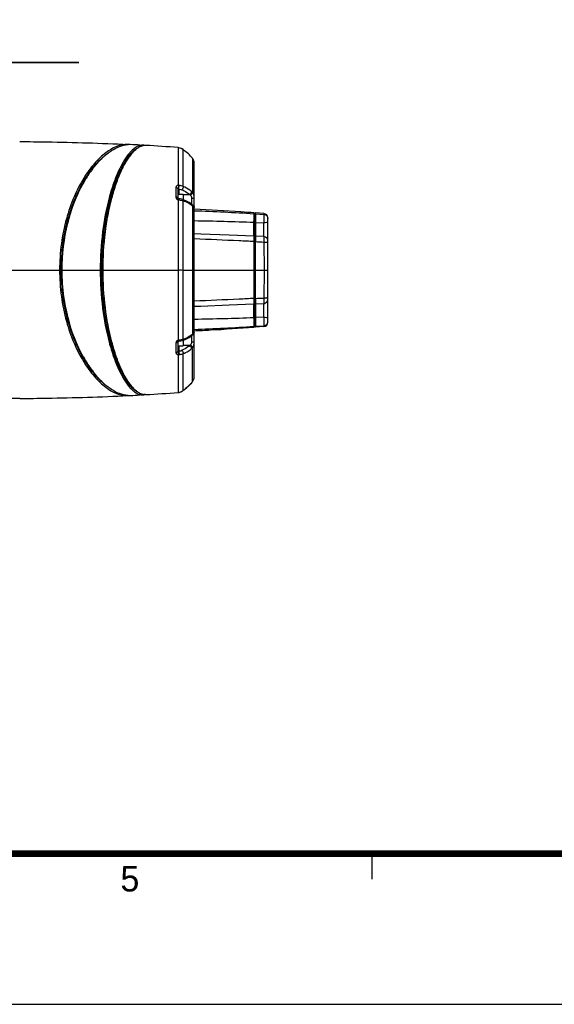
# Model space of a CAD drawing. Header units: millimetres. Extents: x 10 to 584, y 4 to 410.
# Tile 8 of 50: x 251 to 314, y 10 to 126. Entities that reach past the tile are written whole.
import ezdxf

# ---------------------------------------------------------------- set-up
doc = ezdxf.new("R2010")
doc.units = ezdxf.units.MM
doc.header["$LTSCALE"] = 32.67
doc.layers.get('0').update_dxf_attribs({"linetype": 'CONTINUOUS'})
doc.styles.get("Standard").update_dxf_attribs({"font": 'txt', "width": 0.8})
doc.styles.add('TEXTSTYLE_1', font='gdt', dxfattribs={"width": 0.8})
doc.styles.add('TEXTSTYLE_2', font='txt')
doc.dimstyles.new('DIMSTYLE_3', dxfattribs={"dimtxt": 4, "dimasz": 3, "dimexe": 2, "dimexo": 1.5, "dimtad": 1, "dimdec": 0, "dimlfac": 5, "dimzin": 0, "dimdsep": 46, "dimtxsty": 'Standard', "dimblk": '_FILLED', "dimblk1": '_FILLED', "dimblk2": '_FILLED', "dimcen": 0.09, "dimadec": 0, "dimazin": 0, "dimtp": 0.01, "dimtm": 0.01, "dimtfac": 1, "dimtdec": 0, "dimtmove": 0, "dimatfit": 2, "dimldrblk": '_FILLED', "dimfxl": 1, "dimtolj": 1, "dimtzin": 0, "dimarcsym": 0})

# ---------------------------------------------------------------- blocks, each defined once
blk = doc.blocks.new('_FILLED')
at = {"color": 0, "linetype": 'ByBlock'}
blk.add_solid([(0, 0), (-1, 0.167), (-1, -0.167)], dxfattribs=at)
blk = doc.blocks.new('*D9')
at = {"color": 2, "linetype": 'Continuous', "transparency": 16777216}
for p, q in [((215.8, 96.59), (231.92, 121.05)), ((231.92, 121.05), (257.86, 121.05)), ((257.86, 121.05), (234.92, 121.05)), ((226.98, 113.54), (215.8, 96.59)), ((204.63, 79.65), (215.8, 96.59))]:
    blk.add_line(p, q, dxfattribs=at)
at = {"color": 2, "linetype": 'Continuous', "transparency": 16777216, "xscale": 3, "yscale": 3, "zscale": 3}
for p, rotation in [((226.98, 113.54), 56.6038730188), ((204.63, 79.65), 236.6038730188)]:
    blk.add_blockref('_FILLED', p, dxfattribs=dict(at, rotation=rotation))
at = {"color": 2, "linetype": 'Continuous', "transparency": 16777216, "insert": (238.92, 126.05), "char_height": 4, "width": 14.9333, "attachment_point": 1, "line_spacing_factor": 0.9, "style": 'TEXTSTYLE_1'}
blk.add_mtext('{\\Fgdt;n}\\Ftxt;203', dxfattribs=at)

msp = doc.modelspace()

# ---------------------------------------------------------------- linework, layer by layer
at = {"color": 7, "linetype": 'Continuous'}
for p, q in [((264.1784, 110.7754), (264.1713, 110.7691)), ((265.0526, 111.3302), (265.4105, 111.3101)), ((265.4649, 111.2443), (265.4105, 111.3101)), ((269.5641, 111.0355), (269.5631, 106.5718)), ((270.1635, 106.4487), (270.1635, 110.7896)), ((271.2421, 109.7713), (271.2675, 105.7184)), ((271.4634, 109.1072), (271.4318, 109.37)), ((271.4634, 84.0822), (271.4634, 109.1072)), ((258.2821, 106.6713), (258.296, 106.697)), ((269.2879, 106.3265), (269.2879, 105.1869)), ((269.5634, 105.0302), (269.5634, 106.1253)), ((269.6218, 106.1542), (269.6218, 105.5447)), ((269.5637, 105.0263), (269.5598, 105.0302)), ((269.5634, 105.5447), (270.1634, 105.5447)), ((269.5638, 104.8835), (269.5638, 96.5947)), ((269.6456, 104.9971), (269.6103, 105.0033)), ((269.7815, 104.979), (269.6456, 104.9971)), ((270.1128, 104.8957), (270.1131, 104.8956)), ((270.4814, 104.7456), (270.1128, 104.8956)), ((270.1634, 105.5447), (270.1634, 104.875)), ((270.1634, 96.5947), (270.1634, 104.7628)), ((270.1642, 105.5005), (270.9109, 105.5143)), ((271.1712, 104.3161), (271.1712, 105.0498)), ((271.1416, 104.2503), (271.1523, 104.2418)), ((271.1964, 104.2971), (271.1845, 104.3059)), ((278.506, 100.5833), (278.506, 102.1937)), ((278.5105, 103.3326), (278.5105, 103.2383)), ((278.5434, 100.5832), (278.5434, 103.3245)), ((278.5434, 103.2703), (278.6434, 103.2703)), ((278.5434, 103.1767), (278.6434, 103.1767)), ((278.6434, 102.2111), (278.5434, 102.2111)), ((278.6434, 103.2802), (278.6434, 89.9092)), ((278.6845, 102.1989), (278.6844, 102.1871)), ((278.6844, 102.1871), (278.6844, 100.5756)), ((278.6844, 102.187), (279.6565, 102.1504)), ((278.6862, 103.2269), (278.6862, 103.3201)), ((279.6786, 103.2495), (278.6862, 103.3201)), ((278.6862, 103.2269), (279.6789, 103.1621)), ((279.6786, 103.2495), (279.6789, 103.1621)), ((280.1434, 90.4387), (280.1434, 102.7507)), ((279.6565, 100.5346), (279.6565, 102.1504)), ((278.5434, 100.575), (278.5076, 100.5832)), ((278.5107, 99.951), (278.5112, 93.2384)), ((278.5434, 89.8648), (278.5434, 100.575)), ((278.6434, 100.5217), (278.5434, 100.5217)), ((278.5434, 99.9369), (278.6434, 99.9369)), ((278.6844, 100.5357), (278.6844, 100.5244)), ((279.664, 100.5346), (278.6851, 100.5757)), ((278.6864, 93.2467), (278.6866, 99.9427)), ((279.6858, 99.8962), (279.6894, 96.5947)), ((236.0644, 96.5947), (255.7688, 96.5947)), ((255.8288, 96.5947), (269.5647, 96.5947)), ((269.5647, 96.5947), (269.562, 88.305)), ((270.1634, 96.5947), (280.1434, 96.5947)), ((270.1638, 88.4268), (270.1638, 96.5948)), ((279.6894, 96.5947), (279.6858, 93.2932)), ((278.5434, 93.2524), (278.6434, 93.2524)), ((278.506, 90.9957), (278.506, 92.6061)), ((278.5076, 92.6062), (278.5434, 92.6144)), ((278.5434, 92.6677), (278.6434, 92.6677)), ((278.6434, 92.6536), (278.6497, 92.632)), ((278.6497, 92.632), (278.6667, 92.6173)), ((278.6667, 92.6173), (278.6851, 92.6137)), ((278.6844, 92.665), (278.6844, 92.6454)), ((278.6844, 92.6138), (278.6844, 91.0023)), ((278.6851, 92.6137), (279.664, 92.6547)), ((279.6565, 91.0389), (279.6565, 92.6544)), ((278.5434, 90.9782), (278.6434, 90.9782)), ((279.6565, 91.039), (278.6844, 91.0023)), ((278.6844, 91.0023), (278.6845, 90.9904)), ((278.5105, 89.9511), (278.5105, 89.8567)), ((278.5434, 90.0126), (278.6434, 90.0126)), ((278.5434, 89.9191), (278.6434, 89.9191)), ((278.6862, 89.9624), (279.6789, 90.0273)), ((278.6862, 89.8693), (278.6862, 89.9624)), ((279.6786, 89.9399), (278.6862, 89.8693)), ((279.6789, 90.0273), (279.6786, 89.9399)), ((270.1134, 88.2941), (270.1133, 88.294)), ((270.1634, 88.3143), (270.1634, 87.6447)), ((271.1525, 88.9478), (271.1416, 88.9391)), ((271.1712, 88.1397), (271.1712, 88.8734)), ((271.1814, 88.8812), (271.1964, 88.8924)), ((269.2879, 88.0024), (269.2879, 86.8629)), ((269.5634, 87.0641), (269.5634, 88.162)), ((269.5634, 87.6447), (270.1634, 87.6447)), ((269.6033, 88.184), (269.6103, 88.1859)), ((269.6218, 87.6447), (269.6218, 87.0354)), ((270.9107, 87.675), (270.1642, 87.6889)), ((271.2425, 83.4178), (271.2681, 87.4711)), ((258.3994, 86.3059), (258.3824, 86.3362)), ((269.5634, 86.6175), (269.5643, 82.1539)), ((270.164, 82.5272), (270.164, 86.7408)), ((258.8023, 85.6076), (258.8133, 85.5906)), ((271.3394, 83.5725), (271.4319, 83.8199)), ((271.4319, 83.8199), (271.4634, 84.0822)), ((270.164, 82.3998), (270.164, 82.5272)), ((270.2229, 82.4451), (270.164, 82.3998)), ((270.3196, 82.5207), (270.2229, 82.4451)), ((271.2425, 83.4178), (271.3394, 83.5725)), ((264.1686, 82.4227), (264.1757, 82.4163)), ((265.4105, 81.8793), (265.0526, 81.8592)), ((265.463, 81.9429), (265.4105, 81.8793)), ((292.4108, 27.7533), (292.4108, 24.7533)), ((10, 10), (584, 10))]:
    msp.add_line(p, q, dxfattribs=at)
for points in [[(270.1635, 110.7895), (270.0298, 110.8806), (269.9482, 110.9252), (269.813, 110.9813), (269.6574, 111.0228), (269.5632, 111.0355)], [(271.4318, 109.37), (271.3389, 109.6178), (271.2426, 109.7715)], [(269.6218, 106.1542), (269.6177, 106.1567), (269.6135, 106.1584), (269.6092, 106.1594)], [(269.6107, 105.0034), (269.5818, 105.014), (269.5637, 105.0263)], [(270.1131, 104.8956), (269.9763, 104.938), (269.7815, 104.979)], [(271.0876, 104.3813), (270.8551, 104.5454), (270.4814, 104.7456)], [(271.1845, 104.3059), (271.1174, 104.3576), (271.0877, 104.3813)], [(271.3037, 104.2135), (271.31, 104.2095), (271.31, 104.2097), (271.2944, 104.2218), (271.2686, 104.2422), (271.2343, 104.2689), (271.1965, 104.2973)], [(278.5076, 100.5832), (275.5648, 100.708), (272.2352, 100.8407), (271.4634, 100.8671)], [(278.6851, 100.5757), (278.6667, 100.5721), (278.6497, 100.5573), (278.6434, 100.5357)], [(280.1434, 100.0351), (280.1244, 100.1714), (280.069, 100.2974), (279.9814, 100.4035), (279.8681, 100.4817), (279.7379, 100.5261), (279.6641, 100.5346)], [(279.6641, 92.6547), (279.7379, 92.6633), (279.8681, 92.7076), (279.9814, 92.7858), (280.069, 92.892), (280.1244, 93.0179), (280.1434, 93.1543)], [(271.4634, 92.3223), (272.2343, 92.3487), (275.5639, 92.4813), (278.5076, 92.6062)], [(269.6458, 88.1922), (269.8852, 88.2296), (270.0721, 88.2799), (270.1134, 88.2941)], [(270.1133, 88.294), (270.4769, 88.4416), (270.8496, 88.6406), (271.0875, 88.8081)], [(271.0875, 88.8081), (271.113, 88.8284), (271.1814, 88.8812)], [(271.1969, 88.8924), (271.2318, 88.9187), (271.2671, 88.946), (271.2937, 88.9671), (271.3098, 88.9796), (271.3124, 88.9816)], [(269.5606, 88.162), (269.5595, 88.1592), (269.5605, 88.16)], [(269.5605, 88.16), (269.5754, 88.1717), (269.6033, 88.184)], [(269.6103, 88.186), (269.6408, 88.1916), (269.6458, 88.1922)], [(269.6092, 87.0301), (269.6135, 87.0313), (269.6176, 87.033), (269.6218, 87.0354)], [(270.3196, 82.5207), (270.5718, 82.7278), (270.987, 83.1184), (271.242, 83.4182)], [(269.5634, 82.1539), (269.5796, 82.1553), (269.669, 82.1685), (269.7523, 82.1886)], [(269.7523, 82.1886), (269.8301, 82.2137), (269.9033, 82.2431)], [(269.9033, 82.2431), (269.972, 82.2761), (270.032, 82.3096), (270.0716, 82.3342), (270.1269, 82.3725), (270.1634, 82.3998)]]:
    msp.add_lwpolyline(points, dxfattribs=at)
at = {"color": 7, "linetype": 'Continuous', "const_width": 0.8}
msp.add_lwpolyline([(562.4108, 27.7533), (32.4108, 27.7533)], dxfattribs=at)
at = {"color": 7, "linetype": 'Continuous'}
for centre, radius, start, end in [((263.5104, 108.922), 2.483, 83.075344, 87.157255), ((263.7846, 108.7312), 2.663, 91.03708, 93.027387), ((263.783, 108.8518), 2.5424, 87.111522, 91.049789), ((251.6704, -129.5753), 241.2769, 86.820497, 87.091953), ((267.3102, 107.3659), 4.4637, 136.665892, 138.482006), ((266.5305, 108.1365), 3.535, 131.866704, 133.811656), ((265.3461, 110.1919), 1.1201, 77.43225, 86.705399), ((265.6678, 110.0276), 1.2669, 97.384473, 100.965171), ((265.6594, 110.0935), 1.2006, 92.646023, 97.388387), ((265.6567, 110.1496), 1.1443, 86.677855, 92.642192), ((252.401, -117.0239), 228.7042, 85.696195, 86.660623), ((270.3494, 109.1052), 1.1143, 26.027688, 36.721516), ((270.3576, 109.1091), 1.1054, 12.956139, 26.073927), ((270.3465, 109.1061), 1.1169, 0.056043, 12.978372), ((270.5206, 100.1688), 13.8539, 143.914364, 146.855658), ((269.5398, 100.8774), 12.644, 141.761948, 143.891628), ((268.6036, 101.4208), 11.6205, 140.351961, 140.925636), ((269.0967, 101.2234), 12.0818, 141.210534, 141.75001), ((272.0794, 99.1816), 15.6991, 147.618079, 151.398642), ((271.103, 99.7855), 14.5511, 146.845687, 147.56711), ((269.6059, 105.9946), 0.5791, 84.452788, 94.23683), ((270.3381, 104.9788), 1.1878, 38.515175, 47.391574), ((269.7504, 105.775), 0.9108, 258.175185, 264.163026), ((269.893, 102.7088), 1.9837, 50.991276, 54.360631), ((271.166, 103.9636), 0.2942, 66.145592, 70.929031), ((-1518.8583, 96.7833), 1790.1481, 359.9939654, 0.2356407), ((271.1612, 103.9533), 0.3055, 53.352825, 66.083444), ((267.3403, -190.8651), 293.2714, 87.818051, 89.194441), ((278.5032, 103.2322), 0.1007, 66.491923, 85.856841), ((278.5032, 103.1371), 0.1015, 66.696145, 85.90404), ((278.6834, 103.2802), 0.04, 85.921956, 180), ((279.6434, 102.7507), 0.5, 0, 85.965679), ((-1415.7445, 96.1182), 1687.0346, 359.7597397, 0.0161859), ((267.3403, 384.0543), 293.2713, 270.805559, 272.18195), ((278.5032, 89.9572), 0.1007, 274.138387, 293.507994), ((278.6834, 89.9092), 0.04, 180, 274.084223), ((279.6434, 90.4387), 0.5, 274.034293, 359.993084), ((269.8315, 90.565), 2.088, 305.667998, 308.859345), ((271.166, 89.2258), 0.2942, 289.045596, 293.85488), ((271.1612, 89.236), 0.3055, 293.917101, 306.635338), ((270.3367, 88.212), 1.1897, 312.610188, 321.496243), ((271.7129, 93.7887), 15.2722, 209.338031, 212.440811), ((269.6062, 87.1938), 0.5778, 265.748875, 275.495082), ((270.7158, 93.1517), 14.0891, 212.429936, 214.873276), ((269.771, 92.4864), 12.9335, 214.848109, 217.697437), ((269.2748, 92.1058), 12.3082, 217.708083, 218.240095), ((268.6045, 91.7693), 11.6217, 219.071965, 219.645918), ((269.0961, 91.965), 12.0807, 218.240043, 218.787259), ((270.3575, 84.0803), 1.1055, 333.910856, 347.017522), ((270.3465, 84.0833), 1.1169, 346.995766, 359.943858), ((267.3117, 85.825), 4.4659, 221.497895, 223.340266), ((266.5322, 85.0547), 3.5375, 226.195304, 228.075512), ((270.3494, 84.0842), 1.1143, 323.275781, 333.957185), ((263.5104, 84.2679), 2.4835, 272.842953, 276.861354), ((263.7847, 84.4581), 2.6629, 266.953981, 268.965579), ((263.7831, 84.336), 2.5408, 268.952897, 272.888376), ((251.6704, 322.7647), 241.2769, 272.908047, 273.179503), ((265.3468, 82.9918), 1.1144, 273.275771, 279.989657), ((265.668, 83.1626), 1.2678, 258.967221, 262.615827), ((265.344, 83.0078), 1.1307, 279.987891, 282.200554), ((252.5794, 307.5428), 226.0279, 273.333654, 274.309567), ((269.4396, 83.2921), 1.147, 285.895246, 297.569053)]:
    msp.add_arc(centre, radius, start, end, dxfattribs=at)
for points, knots in [([(250.8634, 111.743), (251.9389, 111.7357), (256.197, 111.6887), (260.4546, 111.5605), (263.6336, 111.4019)], [0, 0, 0, 0, 0.25257055, 1, 1, 1, 1]), ([(263.6336, 111.4019), (262.7103, 111.4479), (261.4954, 110.8449), (260.3356, 109.854), (259.4099, 108.8871), (258.3175, 107.3679), (257.1923, 105.1681), (256.2939, 102.5727), (255.7104, 99.6697), (255.5714, 97.6334), (255.5714, 96.5947)], [0, 0, 0, 0, 0.15319985, 0.20184383, 0.25488919, 0.37415173, 0.51065783, 0.66293909, 0.82786516, 1, 1, 1, 1]), ([(259.656, 108.8355), (259.7889, 108.9958), (260.2953, 109.574), (260.8678, 110.098), (261.3251, 110.4223)], [0, 0, 0, 0, 0.27082828, 1, 1, 1, 1]), ([(259.6795, 108.7921), (259.9869, 109.1745), (260.6105, 109.8598), (261.8608, 110.8741), (262.9509, 111.3539), (263.644, 111.3904)], [0, 0, 0, 0, 0.30380277, 0.570193, 1, 1, 1, 1]), ([(263.8025, 110.39), (263.559, 110.1073), (263.0881, 109.425), (262.4713, 108.2202), (261.8943, 106.7525), (261.1761, 104.3703), (260.5449, 100.9588), (260.371, 98.0941), (260.371, 96.5947)], [0, 0, 0, 0, 0.07756458, 0.17141576, 0.28096388, 0.40495968, 0.68826158, 1, 1, 1, 1]), ([(260.5289, 96.5947), (260.5289, 98.0939), (260.7033, 100.956), (261.337, 104.3618), (262.0575, 106.7341), (262.6356, 108.1899), (263.2527, 109.3793), (263.7242, 110.0494), (263.968, 110.3247)], [0, 0, 0, 0, 0.31293224, 0.59682038, 0.72075872, 0.82998535, 0.92325126, 1, 1, 1, 1]), ([(260.6996, 96.5947), (260.6996, 98.0886), (260.8731, 100.9433), (261.4977, 104.3442), (262.2105, 106.7205), (262.7832, 108.1863), (263.3961, 109.391), (263.8637, 110.0745), (264.1058, 110.3581)], [0, 0, 0, 0, 0.31146448, 0.59463422, 0.71864623, 0.82826937, 0.92225644, 1, 1, 1, 1]), ([(264.0833, 110.6875), (264.0596, 110.6648), (263.9624, 110.569), (263.8701, 110.4684), (263.8025, 110.39)], [0, 0, 0, 0, 0.24070942, 1, 1, 1, 1]), ([(264.0634, 110.4291), (264.124, 110.4932), (264.3493, 110.7175), (264.6072, 110.9131), (264.8121, 111.0179)], [0, 0, 0, 0, 0.27705754, 1, 1, 1, 1]), ([(264.1058, 110.3581), (264.1647, 110.4272), (264.385, 110.6715), (264.6349, 110.8918), (264.8351, 111.021)], [0, 0, 0, 0, 0.27591499, 1, 1, 1, 1]), ([(264.7263, 111.1549), (264.6799, 111.1321), (264.4844, 111.0254), (264.306, 110.8891), (264.1784, 110.7754)], [0, 0, 0, 0, 0.23205811, 1, 1, 1, 1]), ([(265.4105, 111.3101), (265.3546, 111.3133), (265.1184, 111.3092), (264.8872, 111.2343), (264.7263, 111.1549)], [0, 0, 0, 0, 0.23800406, 1, 1, 1, 1]), ([(264.8351, 111.021), (264.8837, 111.0523), (265.0683, 111.162), (265.2726, 111.2416), (265.4269, 111.2714)], [0, 0, 0, 0, 0.26899816, 1, 1, 1, 1]), ([(271.2426, 109.7715), (271.1047, 109.9561), (270.7591, 110.316), (270.3741, 110.6285), (270.1635, 110.7896)], [0, 0, 0, 0, 0.46499854, 1, 1, 1, 1]), ([(264.015, 110.2518), (263.7749, 109.9704), (263.311, 109.2923), (262.7033, 108.097), (262.1357, 106.6424), (261.429, 104.2843), (260.8103, 100.9096), (260.6384, 98.077), (260.6384, 96.5947)], [0, 0, 0, 0, 0.07773136, 0.17170467, 0.28132193, 0.4053358, 0.68852231, 1, 1, 1, 1]), ([(258.7697, 107.6241), (258.8348, 107.7244), (259.091, 108.1086), (259.3666, 108.4799), (259.5823, 108.7455)], [0, 0, 0, 0, 0.25894112, 1, 1, 1, 1]), ([(255.7688, 96.5947), (255.7688, 97.6625), (255.9161, 99.7528), (256.5335, 102.7226), (257.4796, 105.3563), (258.3161, 106.9251), (258.7697, 107.6241)], [0, 0, 0, 0, 0.27681802, 0.54121805, 0.78398471, 1, 1, 1, 1]), ([(258.8139, 107.5998), (258.3625, 106.9011), (257.5303, 105.3341), (256.589, 102.7054), (255.9753, 99.7433), (255.8288, 97.6592), (255.8288, 96.5947)], [0, 0, 0, 0, 0.21619864, 0.45900763, 0.72335112, 1, 1, 1, 1]), ([(255.8721, 96.5947), (255.8721, 98.4478), (256.2856, 101.9396), (257.5057, 105.2424), (258.2821, 106.6713)], [0, 0, 0, 0, 0.53261283, 1, 1, 1, 1]), ([(269.5631, 106.5718), (269.4917, 106.5627), (269.386, 106.5252), (269.3014, 106.4176), (269.2882, 106.3556), (269.2876, 106.3258)], [0, 0, 0, 0, 0.54091426, 0.77658864, 1, 1, 1, 1]), ([(269.5634, 106.1253), (269.5634, 106.1778), (269.4814, 106.2936), (269.3568, 106.3227), (269.2879, 106.3265)], [0, 0, 0, 0, 0.43184615, 1, 1, 1, 1]), ([(269.5634, 106.5721), (269.5851, 106.5053), (269.6087, 106.3675), (269.6162, 106.2278), (269.6092, 106.1594)], [0, 0, 0, 0, 0.50559694, 1, 1, 1, 1]), ([(269.6092, 106.1594), (269.5983, 106.1612), (269.5735, 106.1595), (269.5634, 106.1357), (269.5634, 106.1253)], [0, 0, 0, 0, 0.51297478, 1, 1, 1, 1]), ([(269.6218, 106.1542), (269.6373, 106.2223), (269.6552, 106.3612), (269.664, 106.501), (269.6619, 106.571)], [0, 0, 0, 0, 0.49917169, 1, 1, 1, 1]), ([(269.6218, 106.1542), (269.656, 106.1504), (269.7891, 106.1345), (269.92, 106.0981), (270.0119, 106.0596)], [0, 0, 0, 0, 0.25676264, 1, 1, 1, 1]), ([(270.1635, 106.4485), (270.0848, 106.4796), (269.9211, 106.5373), (269.7494, 106.5613), (269.6619, 106.571)], [0, 0, 0, 0, 0.49036177, 1, 1, 1, 1]), ([(270.1634, 106.4487), (270.1646, 106.3801), (270.1268, 106.2405), (270.0594, 106.1141), (270.012, 106.0596)], [0, 0, 0, 0, 0.48724351, 1, 1, 1, 1]), ([(270.012, 106.0597), (270.0968, 106.0237), (270.4156, 105.8773), (270.7198, 105.6894), (270.9109, 105.5143)], [0, 0, 0, 0, 0.26222845, 1, 1, 1, 1]), ([(271.1422, 105.853), (271.0751, 105.9153), (270.7759, 106.156), (270.432, 106.3353), (270.1635, 106.4487)], [0, 0, 0, 0, 0.2391114, 1, 1, 1, 1]), ([(270.9109, 105.5143), (270.9763, 105.5506), (271.0809, 105.6499), (271.1426, 105.7871), (271.1422, 105.853)], [0, 0, 0, 0, 0.53137883, 1, 1, 1, 1]), ([(271.0223, 105.4296), (271.085, 105.4623), (271.1872, 105.5432), (271.2616, 105.6601), (271.2679, 105.7184)], [0, 0, 0, 0, 0.54693626, 1, 1, 1, 1]), ([(271.4634, 105.072), (271.4634, 105.1912), (271.4414, 105.422), (271.3371, 105.6338), (271.2678, 105.7186)], [0, 0, 0, 0, 0.52119503, 1, 1, 1, 1]), ([(269.5433, 105.0734), (269.5323, 105.0903), (269.4639, 105.159), (269.3628, 105.1833), (269.2879, 105.1869)], [0, 0, 0, 0, 0.21204563, 1, 1, 1, 1]), ([(269.2882, 105.1862), (269.289, 105.119), (269.3537, 104.9742), (269.4893, 104.9029), (269.5636, 104.8837)], [0, 0, 0, 0, 0.46682387, 1, 1, 1, 1]), ([(269.5634, 104.8838), (269.5682, 104.8998), (269.5772, 104.9282), (269.5904, 104.9681), (269.5998, 104.9877), (269.6069, 105.0043), (269.6103, 105.0034)], [0, 0, 0, 0, 0.38759865, 0.70674898, 0.91870318, 1, 1, 1, 1]), ([(269.6456, 104.997), (269.6495, 104.9966), (269.6521, 104.9883), (269.6535, 104.9827), (269.654, 104.9803)], [0, 0, 0, 0, 0.61450108, 1, 1, 1, 1]), ([(269.654, 104.9803), (269.6553, 104.9737), (269.6595, 104.9367), (269.6588, 104.8994), (269.6578, 104.8689)], [0, 0, 0, 0, 0.18075232, 1, 1, 1, 1]), ([(269.6578, 104.8689), (269.7453, 104.8588), (269.917, 104.8374), (270.0831, 104.7888), (270.1634, 104.7629)], [0, 0, 0, 0, 0.51053604, 1, 1, 1, 1]), ([(270.1131, 104.8956), (270.122, 104.8924), (270.1623, 104.8597), (270.1644, 104.8026), (270.1635, 104.7628)], [0, 0, 0, 0, 0.19184815, 1, 1, 1, 1]), ([(270.1634, 104.7628), (270.2457, 104.7336), (270.5539, 104.6155), (270.8514, 104.4628), (271.0489, 104.321)], [0, 0, 0, 0, 0.26402139, 1, 1, 1, 1]), ([(271.1712, 105.0498), (271.1718, 105.122), (271.1548, 105.2646), (271.0718, 105.3842), (271.0223, 105.4296)], [0, 0, 0, 0, 0.51838742, 1, 1, 1, 1]), ([(271.1712, 105.0498), (271.2073, 105.0498), (271.2768, 105.0509), (271.3659, 105.0549), (271.4288, 105.0608), (271.4544, 105.0663), (271.4634, 105.0699), (271.4634, 105.072)], [0, 0, 0, 0, 0.36744905, 0.70313361, 0.92405461, 0.97856412, 1, 1, 1, 1]), ([(271.1523, 104.2418), (271.163, 104.2332), (271.2035, 104.2009), (271.2444, 104.1688), (271.2747, 104.1456)], [0, 0, 0, 0, 0.26375465, 1, 1, 1, 1]), ([(271.275, 104.1457), (271.3042, 104.1224), (271.3533, 104.0803), (271.4152, 104.0232), (271.4431, 103.9837), (271.4634, 103.9665), (271.4634, 103.9604)], [0, 0, 0, 0, 0.42292735, 0.73820826, 0.93104334, 1, 1, 1, 1]), ([(271.3435, 104.1985), (271.3628, 104.1842), (271.4292, 104.1216), (271.4634, 104.0272), (271.4634, 103.9604)], [0, 0, 0, 0, 0.26439519, 1, 1, 1, 1]), ([(278.5105, 103.3326), (277.9947, 103.3693), (275.6473, 103.5338), (273.2981, 103.6763), (271.4637, 103.756)], [0, 0, 0, 0, 0.21975036, 1, 1, 1, 1]), ([(278.506, 102.1937), (278.507, 102.2945), (278.5097, 102.6285), (278.5131, 102.9624), (278.5112, 103.1956)], [0, 0, 0, 0, 0.3018826, 1, 1, 1, 1]), ([(278.5112, 103.1956), (278.5111, 103.2003), (278.511, 103.2145), (278.5108, 103.2288), (278.5105, 103.2383)], [0, 0, 0, 0, 0.33095316, 1, 1, 1, 1]), ([(278.6862, 103.2269), (278.6756, 103.2277), (278.6528, 103.2201), (278.6434, 103.198), (278.6434, 103.1874)], [0, 0, 0, 0, 0.50170085, 1, 1, 1, 1]), ([(278.6844, 102.1871), (278.6747, 102.187), (278.6622, 102.1877), (278.6434, 102.1945), (278.6434, 102.1994)], [0, 0, 0, 0, 0.66385828, 1, 1, 1, 1]), ([(278.6862, 103.2269), (278.6881, 103.1061), (278.6852, 102.7634), (278.6854, 102.4207), (278.6845, 102.1989)], [0, 0, 0, 0, 0.35268649, 1, 1, 1, 1]), ([(279.6789, 103.1621), (279.6812, 103.1487), (279.6825, 103.1099), (279.6846, 102.9919), (279.6804, 102.7813), (279.6715, 102.4827), (279.6619, 102.2636), (279.6565, 102.1504)], [0, 0, 0, 0, 0.04028768, 0.11452213, 0.35008415, 0.66419116, 1, 1, 1, 1]), ([(280.1434, 102.2877), (280.1434, 102.2676), (280.1123, 102.2358), (280.0604, 102.2108), (279.912, 102.1608), (279.7723, 102.1513), (279.6565, 102.1505)], [0, 0, 0, 0, 0.11481833, 0.21220852, 0.33856771, 1, 1, 1, 1]), ([(279.6789, 103.1621), (279.8005, 103.1535), (280.0456, 103.0408), (280.1434, 102.7887), (280.1434, 102.6676)], [0, 0, 0, 0, 0.50145394, 1, 1, 1, 1]), ([(278.5107, 99.951), (277.924, 99.9788), (275.5753, 100.0918), (273.2262, 100.1966), (271.4634, 100.2646)], [0, 0, 0, 0, 0.24979841, 1, 1, 1, 1]), ([(278.5076, 100.5832), (278.5093, 100.5832), (278.5069, 100.5724), (278.5102, 100.561), (278.5091, 100.5337), (278.5099, 100.5144), (278.5101, 100.5028)], [0, 0, 0, 0, 0.06437374, 0.254064, 0.56731137, 1, 1, 1, 1]), ([(278.5101, 100.5028), (278.5105, 100.4705), (278.5117, 100.2866), (278.5112, 100.1026), (278.5107, 99.951)], [0, 0, 0, 0, 0.17578507, 1, 1, 1, 1]), ([(278.6864, 99.9427), (278.6763, 99.9428), (278.6652, 99.9414), (278.6434, 99.9391), (278.6434, 99.9344)], [0, 0, 0, 0, 0.68143267, 1, 1, 1, 1]), ([(278.6851, 100.5757), (278.686, 100.5756), (278.6842, 100.5696), (278.6863, 100.563), (278.6854, 100.5476), (278.6863, 100.5182), (278.6861, 100.467), (278.6865, 100.3918), (278.6865, 100.2985), (278.6866, 100.1468), (278.6865, 100.0265), (278.6864, 99.9427)], [0, 0, 0, 0, 0.00460294, 0.01826331, 0.04091164, 0.07239435, 0.1608769, 0.28120157, 0.42989513, 0.60263005, 1, 1, 1, 1]), ([(279.664, 100.5346), (279.6685, 100.5345), (279.672, 100.512), (279.6774, 100.4831), (279.6811, 100.4236), (279.6846, 100.3487), (279.6867, 100.2542), (279.6881, 100.1017), (279.6871, 99.9805), (279.6858, 99.8962)], [0, 0, 0, 0, 0.02103835, 0.07602268, 0.16476597, 0.28495014, 0.43318061, 0.60514321, 1, 1, 1, 1]), ([(279.6858, 99.8962), (279.7432, 99.8952), (279.8516, 99.8904), (279.9978, 99.8683), (280.0914, 99.8469), (280.1434, 99.8118), (280.1434, 99.796)], [0, 0, 0, 0, 0.35845346, 0.68219297, 0.901263, 1, 1, 1, 1]), ([(255.5714, 96.5947), (255.5714, 95.556), (255.7104, 93.5196), (256.2939, 90.6167), (257.1923, 88.0212), (258.3175, 85.8215), (259.41, 84.3023), (260.3356, 83.3353), (261.4954, 82.3445), (262.7103, 81.7415), (263.6336, 81.7875)], [0, 0, 0, 0, 0.17213423, 0.33706062, 0.48934238, 0.62584886, 0.74511146, 0.79815688, 0.84680071, 1, 1, 1, 1]), ([(258.7696, 85.5655), (258.316, 86.2644), (257.4795, 87.8332), (256.5335, 90.4669), (255.9161, 93.4367), (255.7688, 95.5269), (255.7688, 96.5947)], [0, 0, 0, 0, 0.21601629, 0.45878267, 0.72318187, 1, 1, 1, 1]), ([(255.8288, 96.5947), (255.8288, 95.5325), (255.9746, 93.4528), (256.5858, 90.4964), (257.5234, 87.8716), (258.3525, 86.3061), (258.8023, 85.6076)], [0, 0, 0, 0, 0.27655658, 0.54084496, 0.78367606, 1, 1, 1, 1]), ([(258.3824, 86.3362), (257.5746, 87.7788), (256.3028, 91.1389), (255.8721, 94.7001), (255.8721, 96.5947)], [0, 0, 0, 0, 0.46600065, 1, 1, 1, 1]), ([(260.371, 96.5947), (260.371, 95.0943), (260.5451, 92.2279), (261.177, 88.8147), (261.8961, 86.4317), (262.4736, 84.9641), (263.0909, 83.7596), (263.5622, 83.0778), (263.8059, 82.7955)], [0, 0, 0, 0, 0.3118294, 0.5951687, 0.71915796, 0.82868214, 0.92249299, 1, 1, 1, 1]), ([(263.9669, 82.866), (263.7231, 83.1413), (263.2518, 83.8116), (262.6348, 85.0012), (262.057, 86.4569), (261.3366, 88.829), (260.7033, 92.2343), (260.5289, 95.0958), (260.5289, 96.5947)], [0, 0, 0, 0, 0.07676788, 0.17004702, 0.27928235, 0.40322475, 0.68710298, 1, 1, 1, 1]), ([(260.6384, 96.5947), (260.6384, 95.1123), (260.8104, 92.2797), (261.429, 88.905), (262.1357, 86.5469), (262.7033, 85.0924), (263.3109, 83.8971), (263.7749, 83.219), (264.015, 82.9376)], [0, 0, 0, 0, 0.31148483, 0.59466752, 0.71867884, 0.8282947, 0.92226853, 1, 1, 1, 1]), ([(264.1058, 82.8312), (263.8637, 83.1149), (263.3961, 83.7984), (262.7832, 85.003), (262.2105, 86.4689), (261.4976, 88.8452), (260.8731, 92.2461), (260.6996, 95.1008), (260.6996, 96.5947)], [0, 0, 0, 0, 0.0777434, 0.17172986, 0.28135441, 0.40536892, 0.68854245, 1, 1, 1, 1]), ([(269.5634, 96.5947), (269.6277, 96.5947), (269.8277, 96.6019), (270.0288, 96.6089), (270.164, 96.5947)], [0, 0, 0, 0, 0.32135689, 1, 1, 1, 1]), ([(278.5112, 93.2384), (277.9244, 93.2107), (275.5756, 93.0975), (273.2263, 92.9928), (271.4634, 92.9248)], [0, 0, 0, 0, 0.24979874, 1, 1, 1, 1]), ([(278.511, 93.2384), (278.511, 93.1812), (278.5112, 92.9972), (278.5116, 92.8132), (278.5101, 92.6864)], [0, 0, 0, 0, 0.31109307, 1, 1, 1, 1]), ([(278.6866, 93.2467), (278.6765, 93.2465), (278.6653, 93.248), (278.6434, 93.2502), (278.6434, 93.255)], [0, 0, 0, 0, 0.68123013, 1, 1, 1, 1]), ([(278.6864, 93.2467), (278.6865, 93.1412), (278.6854, 92.9302), (278.6889, 92.7191), (278.6851, 92.6137)], [0, 0, 0, 0, 0.50000522, 1, 1, 1, 1]), ([(279.6858, 93.2932), (279.6871, 93.2088), (279.6881, 93.0877), (279.6867, 92.9352), (279.6846, 92.8406), (279.6811, 92.7658), (279.6774, 92.7063), (279.672, 92.6773), (279.6685, 92.6549), (279.664, 92.6547)], [0, 0, 0, 0, 0.39485571, 0.56681775, 0.71504776, 0.83523163, 0.92397488, 0.97895964, 1, 1, 1, 1]), ([(279.6858, 93.2932), (279.7437, 93.2941), (279.8527, 93.299), (279.9989, 93.3213), (280.0923, 93.3428), (280.1434, 93.3778), (280.1434, 93.3934)], [0, 0, 0, 0, 0.36147568, 0.68534472, 0.90251582, 1, 1, 1, 1]), ([(278.5101, 92.6864), (278.5099, 92.6748), (278.5091, 92.6556), (278.5102, 92.6284), (278.5069, 92.6169), (278.5093, 92.6062), (278.5076, 92.6062)], [0, 0, 0, 0, 0.43269688, 0.74594305, 0.93562921, 1, 1, 1, 1]), ([(278.506, 90.9957), (278.5068, 90.8949), (278.5099, 90.561), (278.5133, 90.227), (278.5112, 89.9939)], [0, 0, 0, 0, 0.30182686, 1, 1, 1, 1]), ([(278.6434, 90.9899), (278.6434, 90.9949), (278.6622, 91.0016), (278.6747, 91.0024), (278.6844, 91.0023)], [0, 0, 0, 0, 0.33614331, 1, 1, 1, 1]), ([(278.6845, 90.9904), (278.6854, 90.7686), (278.6853, 90.426), (278.688, 90.0833), (278.6862, 89.9624)], [0, 0, 0, 0, 0.64736583, 1, 1, 1, 1]), ([(279.6565, 91.039), (279.6619, 90.9258), (279.6715, 90.7067), (279.6804, 90.4081), (279.6846, 90.1975), (279.6824, 90.0795), (279.6812, 90.0407), (279.6789, 90.0273)], [0, 0, 0, 0, 0.33580677, 0.64991298, 0.88547571, 0.95971107, 1, 1, 1, 1]), ([(279.6565, 91.0389), (279.7723, 91.0381), (279.912, 91.0286), (280.0604, 90.9786), (280.1123, 90.9536), (280.1434, 90.9218), (280.1434, 90.9017)], [0, 0, 0, 0, 0.66143218, 0.78779142, 0.88518159, 1, 1, 1, 1]), ([(271.4637, 89.4334), (272.0966, 89.4609), (274.447, 89.5773), (276.7951, 89.7348), (278.5105, 89.8567)], [0, 0, 0, 0, 0.26918871, 1, 1, 1, 1]), ([(278.5112, 89.9939), (278.5111, 89.9892), (278.511, 89.9749), (278.5108, 89.9606), (278.5105, 89.9511)], [0, 0, 0, 0, 0.33104668, 1, 1, 1, 1]), ([(278.6862, 89.9624), (278.6756, 89.9617), (278.6528, 89.9693), (278.6434, 89.9914), (278.6434, 90.002)], [0, 0, 0, 0, 0.50224711, 1, 1, 1, 1]), ([(279.6789, 90.0273), (279.8005, 90.0359), (280.0458, 90.1486), (280.1434, 90.4009), (280.1434, 90.5221)], [0, 0, 0, 0, 0.50145892, 1, 1, 1, 1]), ([(269.562, 88.305), (269.488, 88.286), (269.3532, 88.2144), (269.2889, 88.0701), (269.2882, 88.0032)], [0, 0, 0, 0, 0.53310792, 1, 1, 1, 1]), ([(269.6538, 88.2075), (269.6544, 88.2103), (269.6568, 88.2247), (269.6577, 88.2393), (269.6581, 88.251)], [0, 0, 0, 0, 0.19795852, 1, 1, 1, 1]), ([(270.164, 88.4269), (270.0851, 88.3967), (269.9164, 88.3557), (269.7458, 88.3281), (269.6579, 88.3203)], [0, 0, 0, 0, 0.48931569, 1, 1, 1, 1]), ([(270.164, 88.4268), (270.1643, 88.4114), (270.1633, 88.3652), (270.1446, 88.3051), (270.1134, 88.294)], [0, 0, 0, 0, 0.31767281, 1, 1, 1, 1]), ([(271.049, 88.8687), (270.986, 88.8234), (270.7078, 88.6441), (270.4019, 88.5117), (270.1638, 88.4268)], [0, 0, 0, 0, 0.2350086, 1, 1, 1, 1]), ([(271.275, 89.044), (271.2653, 89.0366), (271.2241, 89.0049), (271.1835, 88.9726), (271.1525, 88.9478)], [0, 0, 0, 0, 0.23560896, 1, 1, 1, 1]), ([(271.4634, 89.2289), (271.4634, 89.2228), (271.4431, 89.2057), (271.4153, 89.1663), (271.3535, 89.1092), (271.3045, 89.0672), (271.2753, 89.0439)], [0, 0, 0, 0, 0.06891679, 0.26170071, 0.57704739, 1, 1, 1, 1]), ([(271.3435, 88.9909), (271.3627, 89.0052), (271.4292, 89.0677), (271.4634, 89.1622), (271.4634, 89.2289)], [0, 0, 0, 0, 0.26439765, 1, 1, 1, 1]), ([(269.5428, 88.1152), (269.5317, 88.0984), (269.4632, 88.0302), (269.3625, 88.0061), (269.2879, 88.0024)], [0, 0, 0, 0, 0.21239502, 1, 1, 1, 1]), ([(269.5996, 88.2008), (269.5984, 88.2035), (269.5925, 88.2169), (269.5875, 88.2308), (269.5837, 88.2419)], [0, 0, 0, 0, 0.20035338, 1, 1, 1, 1]), ([(269.6103, 88.1861), (269.6097, 88.1859), (269.6035, 88.1892), (269.602, 88.1958), (269.5996, 88.2008)], [0, 0, 0, 0, 0.10776683, 1, 1, 1, 1]), ([(269.6218, 87.0354), (269.6561, 87.0392), (269.7894, 87.055), (269.9205, 87.0915), (270.0126, 87.13)], [0, 0, 0, 0, 0.25677835, 1, 1, 1, 1]), ([(269.6458, 88.1923), (269.6477, 88.1925), (269.6519, 88.1982), (269.653, 88.2037), (269.6538, 88.2075)], [0, 0, 0, 0, 0.33847438, 1, 1, 1, 1]), ([(270.0125, 87.13), (270.0601, 87.0755), (270.1275, 86.9493), (270.1652, 86.8097), (270.164, 86.7411)], [0, 0, 0, 0, 0.51306399, 1, 1, 1, 1]), ([(270.9107, 87.675), (270.8494, 87.6188), (270.575, 87.3983), (270.2594, 87.2345), (270.0127, 87.1299)], [0, 0, 0, 0, 0.23701605, 1, 1, 1, 1]), ([(270.164, 86.7408), (270.2557, 86.7799), (270.6033, 86.9386), (270.9347, 87.144), (271.1421, 87.3364)], [0, 0, 0, 0, 0.26066443, 1, 1, 1, 1]), ([(270.9107, 87.675), (270.9761, 87.6388), (271.0808, 87.5395), (271.1425, 87.4023), (271.1421, 87.3364)], [0, 0, 0, 0, 0.53120109, 1, 1, 1, 1]), ([(271.0226, 87.7601), (271.0719, 87.8055), (271.155, 87.9249), (271.1718, 88.0675), (271.1712, 88.1397)], [0, 0, 0, 0, 0.48162837, 1, 1, 1, 1]), ([(271.2678, 87.4715), (271.2615, 87.5297), (271.1872, 87.6465), (271.0852, 87.7273), (271.0226, 87.7601)], [0, 0, 0, 0, 0.45284828, 1, 1, 1, 1]), ([(271.1712, 88.1397), (271.2073, 88.1396), (271.2768, 88.1385), (271.3659, 88.1345), (271.4288, 88.1286), (271.4544, 88.1232), (271.4634, 88.1195), (271.4634, 88.1174)], [0, 0, 0, 0, 0.36746506, 0.70315595, 0.92407212, 0.97857572, 1, 1, 1, 1]), ([(271.2681, 87.4711), (271.3372, 87.5559), (271.4414, 87.7676), (271.4634, 87.9983), (271.4634, 88.1174)], [0, 0, 0, 0, 0.47879291, 1, 1, 1, 1]), ([(269.2876, 86.8635), (269.2882, 86.8338), (269.3014, 86.7717), (269.3862, 86.6642), (269.4918, 86.6265), (269.5634, 86.6175)], [0, 0, 0, 0, 0.22341249, 0.4590855, 1, 1, 1, 1]), ([(269.5634, 87.0641), (269.5634, 87.0116), (269.4814, 86.8958), (269.3568, 86.8667), (269.2879, 86.8629)], [0, 0, 0, 0, 0.43185286, 1, 1, 1, 1]), ([(269.5634, 87.0641), (269.5634, 87.0536), (269.5735, 87.0298), (269.5984, 87.0282), (269.6092, 87.0301)], [0, 0, 0, 0, 0.48799361, 1, 1, 1, 1]), ([(269.5634, 86.6175), (269.585, 86.6842), (269.6085, 86.8219), (269.6162, 86.9617), (269.6092, 87.0301)], [0, 0, 0, 0, 0.50464415, 1, 1, 1, 1]), ([(269.6218, 87.0354), (269.6371, 86.9674), (269.6549, 86.8284), (269.6637, 86.6886), (269.6615, 86.6186)], [0, 0, 0, 0, 0.49915392, 1, 1, 1, 1]), ([(269.6615, 86.6186), (269.7057, 86.6223), (269.8768, 86.6456), (270.0466, 86.6889), (270.1639, 86.7411)], [0, 0, 0, 0, 0.25681861, 1, 1, 1, 1]), ([(259.582, 84.4442), (259.5118, 84.5306), (259.2259, 84.8932), (258.9603, 85.2716), (258.7696, 85.5655)], [0, 0, 0, 0, 0.2411284, 1, 1, 1, 1]), ([(258.8133, 85.5906), (258.8768, 85.4922), (259.127, 85.1152), (259.3957, 84.7503), (259.6059, 84.4889)], [0, 0, 0, 0, 0.25869294, 1, 1, 1, 1]), ([(261.114, 82.9231), (260.9883, 83.0197), (260.4615, 83.4532), (259.9897, 83.9512), (259.6558, 84.3542)], [0, 0, 0, 0, 0.23250019, 1, 1, 1, 1]), ([(263.6432, 81.799), (262.9503, 81.8358), (261.8604, 82.3154), (260.6103, 83.3297), (259.9868, 84.0149), (259.6795, 84.3973)], [0, 0, 0, 0, 0.42982175, 0.69619483, 1, 1, 1, 1]), ([(263.8059, 82.7955), (263.8288, 82.769), (263.9179, 82.6679), (264.0115, 82.5707), (264.0835, 82.5017)], [0, 0, 0, 0, 0.25933808, 1, 1, 1, 1]), ([(264.8119, 82.1716), (264.7481, 82.2042), (264.4731, 82.3653), (264.233, 82.5807), (264.0638, 82.7599)], [0, 0, 0, 0, 0.2251996, 1, 1, 1, 1]), ([(264.8348, 82.1686), (264.7724, 82.2088), (264.5046, 82.4008), (264.2712, 82.6374), (264.1058, 82.8312)], [0, 0, 0, 0, 0.2256228, 1, 1, 1, 1]), ([(250.8634, 81.4464), (249.7528, 81.4388), (245.2576, 81.4281), (240.7623, 81.4885), (237.3784, 81.5597)], [0, 0, 0, 0, 0.24704956, 1, 1, 1, 1]), ([(250.8633, 81.4468), (251.9388, 81.4539), (256.197, 81.5001), (260.4546, 81.6289), (263.6335, 81.7875)], [0, 0, 0, 0, 0.25255777, 1, 1, 1, 1]), ([(264.1757, 82.4163), (264.2205, 82.3764), (264.3905, 82.2326), (264.5777, 82.1079), (264.7236, 82.0358)], [0, 0, 0, 0, 0.26939115, 1, 1, 1, 1]), ([(264.7236, 82.0358), (264.7803, 82.0077), (264.9967, 81.9134), (265.2378, 81.8695), (265.4105, 81.8793)], [0, 0, 0, 0, 0.26792641, 1, 1, 1, 1]), ([(265.4254, 81.9182), (265.3761, 81.9278), (265.1678, 81.981), (264.9729, 82.0794), (264.8348, 82.1686)], [0, 0, 0, 0, 0.23408741, 1, 1, 1, 1])]:
    msp.add_open_spline(points, degree=3, knots=knots, dxfattribs=at)
for points in [[(269.5632, 111.0355), (269.7788, 111.0193), (269.9917, 110.921), (270.1635, 110.7895)], [(269.5634, 105.0093), (269.5634, 105.0317), (269.5555, 105.0546), (269.5433, 105.0734)], [(270.9109, 105.5143), (270.9501, 105.489), (270.9876, 105.4607), (271.0223, 105.4296)], [(271.0877, 104.3812), (271.1244, 104.3516), (271.142, 104.2975), (271.1416, 104.2503)], [(271.1964, 104.2971), (271.2421, 104.2633), (271.2702, 104.2023), (271.2748, 104.1456)], [(271.4634, 103.5903), (273.8143, 103.5185), (276.1634, 103.3897), (278.5105, 103.2383)], [(278.5434, 102.1963), (278.531, 102.1946), (278.5185, 102.1938), (278.506, 102.1937)], [(278.5434, 99.9493), (278.5325, 99.9503), (278.5216, 99.9508), (278.5107, 99.951)], [(278.6866, 99.9427), (279.0197, 99.9269), (279.3527, 99.9114), (279.6858, 99.8962)], [(278.5434, 93.2401), (278.5327, 93.2391), (278.522, 93.2386), (278.5112, 93.2384)], [(278.6864, 93.2467), (279.0195, 93.2625), (279.3527, 93.278), (279.6858, 93.2932)], [(278.506, 90.9957), (278.5185, 90.9956), (278.531, 90.9948), (278.5434, 90.9931)], [(271.4634, 89.5991), (273.8143, 89.6708), (276.1634, 89.8), (278.5105, 89.9511)], [(278.5434, 89.9591), (278.5334, 89.9548), (278.5217, 89.9505), (278.5113, 89.9536)], [(269.6579, 88.3203), (269.6262, 88.3171), (269.5946, 88.312), (269.5634, 88.3056)], [(269.5837, 88.2419), (269.5764, 88.2629), (269.5698, 88.2842), (269.5634, 88.3056)], [(269.6581, 88.251), (269.659, 88.2741), (269.6587, 88.2972), (269.6579, 88.3203)], [(271.0875, 88.8081), (271.1149, 88.8302), (271.1326, 88.8659), (271.1385, 88.9006)], [(271.1385, 88.9006), (271.1407, 88.9133), (271.1417, 88.9262), (271.1416, 88.9391)], [(271.2754, 89.044), (271.2709, 88.9873), (271.2426, 88.9262), (271.1969, 88.8924)], [(269.5634, 88.1801), (269.5634, 88.1574), (269.5553, 88.1342), (269.5428, 88.1152)], [(271.0226, 87.7601), (270.9877, 87.7288), (270.9501, 87.7005), (270.9107, 87.675)], [(271.242, 83.4182), (270.9849, 83.0748), (270.656, 82.7869), (270.3197, 82.5207)], [(265.723, 81.8973), (265.6504, 81.8931), (265.5772, 81.896), (265.5051, 81.9053)], [(269.5634, 82.1539), (269.6277, 82.1587), (269.6917, 82.1713), (269.7537, 82.189)], [(269.9704, 82.2753), (270.0383, 82.3108), (270.1026, 82.3533), (270.1634, 82.3998)]]:
    msp.add_open_spline(points, degree=3, dxfattribs=at)

# ---------------------------------------------------------------- texts
at = {"color": 7, "linetype": 'Continuous', "insert": (262.7509, 26.3054), "char_height": 3, "width": 3, "attachment_point": 1, "line_spacing_factor": 0.9, "style": 'TEXTSTYLE_2'}
msp.add_mtext('5', dxfattribs=at)

# ---------------------------------------------------------------- dimensions: what is measured, and where the dimension line sits
at = {"color": 2, "linetype": 'Continuous'}
dim = msp.add_diameter_dim_2p(p1=(226.9751, 113.5399), p2=(204.6317, 79.6494), text='%%c<>', dimstyle='DIMSTYLE_3', override={"dimtih": 1, "dimtoh": 1, "dimpost": '<>'}, dxfattribs=at)
dim.commit()
dim.dimension.update_dxf_attribs({"geometry": '*D9', "text_midpoint": (246.3903, 124.0459), "dimtype": 163})

doc.saveas('drawing.dxf')
